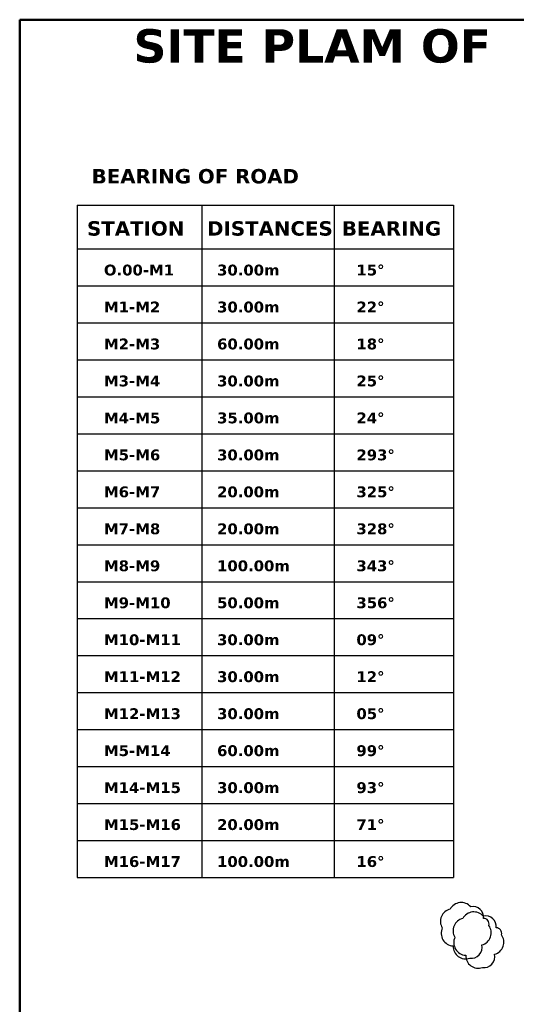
# Model space of a CAD drawing. Header units: millimetres. Extents: x 475316 to 476350, y 295379 to 296159.
# Tile 2 of 7: x 475316 to 475540, y 295715 to 296159. Entities that reach past the tile are written whole.
import ezdxf

# ---------------------------------------------------------------- set-up
doc = ezdxf.new("R2010")
doc.units = ezdxf.units.MM
doc.header["$MEASUREMENT"] = 0

msp = doc.modelspace()

# ---------------------------------------------------------------- linework, layer by layer
at = {"color": 5}
for p, q in [((475342.06, 296075.27), (475511.61, 296075.27)), ((475342.06, 296075.27), (475342.06, 295772.51)), ((475398.18, 296075.27), (475398.18, 295772.51)), ((475457.88, 296075.27), (475457.88, 295772.51)), ((475511.61, 296075.27), (475511.59, 295772.51)), ((475342.06, 296055.52), (475511.61, 296055.52)), ((475342.06, 296038.87), (475511.61, 296038.87)), ((475342.06, 296022.22), (475511.61, 296022.22)), ((475342.06, 296005.58), (475511.61, 296005.58)), ((475342.06, 295988.93), (475511.61, 295988.93)), ((475342.06, 295972.28), (475511.61, 295972.28)), ((475342.06, 295955.63), (475511.61, 295955.63)), ((475342.06, 295938.99), (475511.61, 295938.99)), ((475342.06, 295922.34), (475511.61, 295922.34)), ((475342.06, 295905.69), (475511.61, 295905.69)), ((475342.06, 295889.04), (475511.61, 295889.04)), ((475342.06, 295872.39), (475511.61, 295872.39)), ((475342.06, 295855.75), (475511.61, 295855.75)), ((475342.06, 295839.1), (475511.61, 295839.1)), ((475342.06, 295822.45), (475511.61, 295822.45)), ((475342.06, 295805.8), (475511.61, 295805.8)), ((475342.06, 295789.15), (475511.61, 295789.15)), ((475342.06, 295772.51), (475511.61, 295772.51))]:
    msp.add_line(p, q, dxfattribs=at)
at = {"lineweight": 50}
msp.add_lwpolyline([(475316.16, 296158.75), (476347.04, 296158.75), (476347.04, 295379.5), (475316.16, 295379.5)], close=True, dxfattribs=at)
at = {"color": 253}
for points in [[(475506.57, 295749.8, 0.520567), (475511.43, 295741.64, 0.520567), (475511.43, 295741.64, 0.520567), (475518.94, 295736.13, 0.520567), (475518.94, 295736.13, 0.520567), (475524.46, 295742.08, 0.520567), (475527.55, 295750.91, 0.520567), (475527.55, 295750.91, 0.520567), (475525.12, 295754, 0.520567), (475519.38, 295759.29, 0.520567), (475510.11, 295758.19, 0.520567), (475510.11, 295758.19, 0.520567), (475510.11, 295758.19, 0.520567)], [(475512.26, 295745.6, 0.520567), (475517.12, 295737.44, 0.520567), (475517.12, 295737.44, 0.520567), (475524.63, 295731.92, 0.520567), (475524.63, 295731.92, 0.520567), (475530.15, 295737.88, 0.520567), (475533.24, 295746.7, 0.520567), (475533.24, 295746.7, 0.520567), (475530.81, 295749.79, 0.520567), (475525.07, 295755.08, 0.520567), (475515.8, 295753.98, 0.520567), (475515.8, 295753.98, 0.520567), (475515.8, 295753.98, 0.520567)]]:
    msp.add_lwpolyline(points, format="xyb", close=True, dxfattribs=at)

# ---------------------------------------------------------------- texts
at = {"color": 5, "attachment_point": 1}
for s, width, insert, char_height in [('\\pxqc;{\\fVerdana|b1|i0|c0|p34;\\C256;SITE PLAM OF  PROPOSED H.L. BRIDGE ACROSS BARGAON NALLA ON NAWAGAON   -BARGAON ROAD}', 1007.9279, (475342.58, 296154.46), 15), ('{\\fVerdana|b1|i0|c0|p34;\\C256;BEARING OF ROAD}', 238.4889, (475348.59, 296091.51), 6.5), ('{\\fVerdana|b1|i0|c0|p34;\\C256;STATION}', 83.3629, (475346.5, 296068.01), 6.5), ('{\\fVerdana|b1|i0|c0|p34;\\C256;DISTANCES}', 83.3629, (475400.58, 296068.01), 6.5), ('{\\fVerdana|b1|i0|c0|p34;\\C256;BEARING}', 83.3629, (475461.33, 296068.01), 6.5), ('{\\fVerdana|b1|i0|c0|p34;\\C256;O.00-M1}', 60.1655, (475354.11, 296048.45), 4.875), ('{\\fVerdana|b1|i0|c0|p34;\\C256;30.00m}', 60.1655, (475405.1, 296048.45), 4.875), ('{\\fVerdana|b1|i0|c0|p34;\\C256;15%%D}', 60.1655, (475467.88, 296048.45), 4.875), ('{\\fVerdana|b1|i0|c0|p34;\\C256;M1-M2}', 60.1655, (475354.11, 296031.81), 4.875), ('{\\fVerdana|b1|i0|c0|p34;\\C256;30.00m}', 60.1655, (475405.1, 296031.81), 4.875), ('{\\fVerdana|b1|i0|c0|p34;\\C256;22%%D}', 60.1655, (475467.88, 296031.81), 4.875), ('{\\fVerdana|b1|i0|c0|p34;\\C256;M2-M3}', 60.1655, (475354.11, 296015.16), 4.875), ('{\\fVerdana|b1|i0|c0|p34;\\C256;60.00m}', 60.1655, (475405.1, 296015.16), 4.875), ('{\\fVerdana|b1|i0|c0|p34;\\C256;18%%D}', 60.1655, (475467.88, 296015.16), 4.875), ('{\\fVerdana|b1|i0|c0|p34;\\C256;M3-M4}', 60.1655, (475354.11, 295998.51), 4.875), ('{\\fVerdana|b1|i0|c0|p34;\\C256;30.00m}', 60.1655, (475405.1, 295998.51), 4.875), ('{\\fVerdana|b1|i0|c0|p34;\\C256;25%%D}', 60.1655, (475467.88, 295998.51), 4.875), ('{\\fVerdana|b1|i0|c0|p34;\\C256;M4-M5}', 60.1655, (475354.11, 295981.86), 4.875), ('{\\fVerdana|b1|i0|c0|p34;\\C256;35.00m}', 60.1655, (475405.1, 295981.86), 4.875), ('{\\fVerdana|b1|i0|c0|p34;\\C256;24%%D}', 60.1655, (475467.88, 295981.86), 4.875), ('{\\fVerdana|b1|i0|c0|p34;\\C256;M5-M6}', 60.1655, (475354.11, 295965.21), 4.875), ('{\\fVerdana|b1|i0|c0|p34;\\C256;30.00m}', 60.1655, (475405.1, 295965.21), 4.875), ('{\\fVerdana|b1|i0|c0|p34;\\C256;293%%D}', 60.1655, (475467.88, 295965.21), 4.875), ('{\\fVerdana|b1|i0|c0|p34;\\C256;M6-M7}', 60.1655, (475354.11, 295948.57), 4.875), ('{\\fVerdana|b1|i0|c0|p34;\\C256;20.00m}', 60.1655, (475405.1, 295948.57), 4.875), ('{\\fVerdana|b1|i0|c0|p34;\\C256;325%%D}', 60.1655, (475467.88, 295948.57), 4.875), ('{\\fVerdana|b1|i0|c0|p34;\\C256;M7-M8}', 60.1655, (475354.11, 295931.92), 4.875), ('{\\fVerdana|b1|i0|c0|p34;\\C256;20.00m}', 60.1655, (475405.1, 295931.92), 4.875), ('{\\fVerdana|b1|i0|c0|p34;\\C256;328%%D}', 60.1655, (475467.88, 295931.92), 4.875), ('{\\fVerdana|b1|i0|c0|p34;\\C256;M8-M9}', 60.1655, (475354.11, 295915.27), 4.875), ('{\\fVerdana|b1|i0|c0|p34;\\C256;100.00m}', 60.1655, (475405.1, 295915.27), 4.875), ('{\\fVerdana|b1|i0|c0|p34;\\C256;343%%D}', 60.1655, (475467.88, 295915.27), 4.875), ('{\\fVerdana|b1|i0|c0|p34;\\C256;M9-M10}', 60.1655, (475354.11, 295898.62), 4.875), ('{\\fVerdana|b1|i0|c0|p34;\\C256;50.00m}', 60.1655, (475405.1, 295898.62), 4.875), ('{\\fVerdana|b1|i0|c0|p34;\\C256;356%%D}', 60.1655, (475467.88, 295898.62), 4.875), ('{\\fVerdana|b1|i0|c0|p34;\\C256;M10-M11}', 60.1655, (475354.11, 295881.98), 4.875), ('{\\fVerdana|b1|i0|c0|p34;\\C256;30.00m}', 60.1655, (475405.1, 295881.98), 4.875), ('{\\fVerdana|b1|i0|c0|p34;\\C256;09%%D}', 60.1655, (475467.88, 295881.98), 4.875), ('{\\fVerdana|b1|i0|c0|p34;\\C256;M11-M12}', 60.1655, (475354.11, 295865.33), 4.875), ('{\\fVerdana|b1|i0|c0|p34;\\C256;30.00m}', 60.1655, (475405.1, 295865.33), 4.875), ('{\\fVerdana|b1|i0|c0|p34;\\C256;12%%D}', 60.1655, (475467.88, 295865.33), 4.875), ('{\\fVerdana|b1|i0|c0|p34;\\C256;M12-M13}', 60.1655, (475354.11, 295848.68), 4.875), ('{\\fVerdana|b1|i0|c0|p34;\\C256;30.00m}', 60.1655, (475405.1, 295848.68), 4.875), ('{\\fVerdana|b1|i0|c0|p34;\\C256;05%%D}', 60.1655, (475467.88, 295848.68), 4.875), ('{\\fVerdana|b1|i0|c0|p34;\\C256;M5-M14}', 60.1655, (475354.11, 295832.03), 4.875), ('{\\fVerdana|b1|i0|c0|p34;\\C256;60.00m}', 60.1655, (475405.1, 295832.03), 4.875), ('{\\fVerdana|b1|i0|c0|p34;\\C256;99%%D}', 60.1655, (475467.88, 295832.03), 4.875), ('{\\fVerdana|b1|i0|c0|p34;\\C256;M14-M15}', 60.1655, (475354.11, 295815.38), 4.875), ('{\\fVerdana|b1|i0|c0|p34;\\C256;30.00m}', 60.1655, (475405.1, 295815.38), 4.875), ('{\\fVerdana|b1|i0|c0|p34;\\C256;93%%D}', 60.1655, (475467.88, 295815.38), 4.875), ('{\\fVerdana|b1|i0|c0|p34;\\C256;M15-M16}', 60.1655, (475354.11, 295798.74), 4.875), ('{\\fVerdana|b1|i0|c0|p34;\\C256;20.00m}', 60.1655, (475405.1, 295798.74), 4.875), ('{\\fVerdana|b1|i0|c0|p34;\\C256;71%%D}', 60.1655, (475467.88, 295798.74), 4.875), ('{\\fVerdana|b1|i0|c0|p34;\\C256;M16-M17}', 60.1655, (475354.11, 295782.09), 4.875), ('{\\fVerdana|b1|i0|c0|p34;\\C256;100.00m}', 60.1655, (475405.1, 295782.09), 4.875), ('{\\fVerdana|b1|i0|c0|p34;\\C256;16%%D}', 60.1655, (475467.88, 295782.09), 4.875)]:
    msp.add_mtext_dynamic_manual_height_columns(s, width=width, gutter_width=1, heights=[0], dxfattribs=dict(at, insert=insert, char_height=char_height))

doc.saveas('drawing.dxf')
